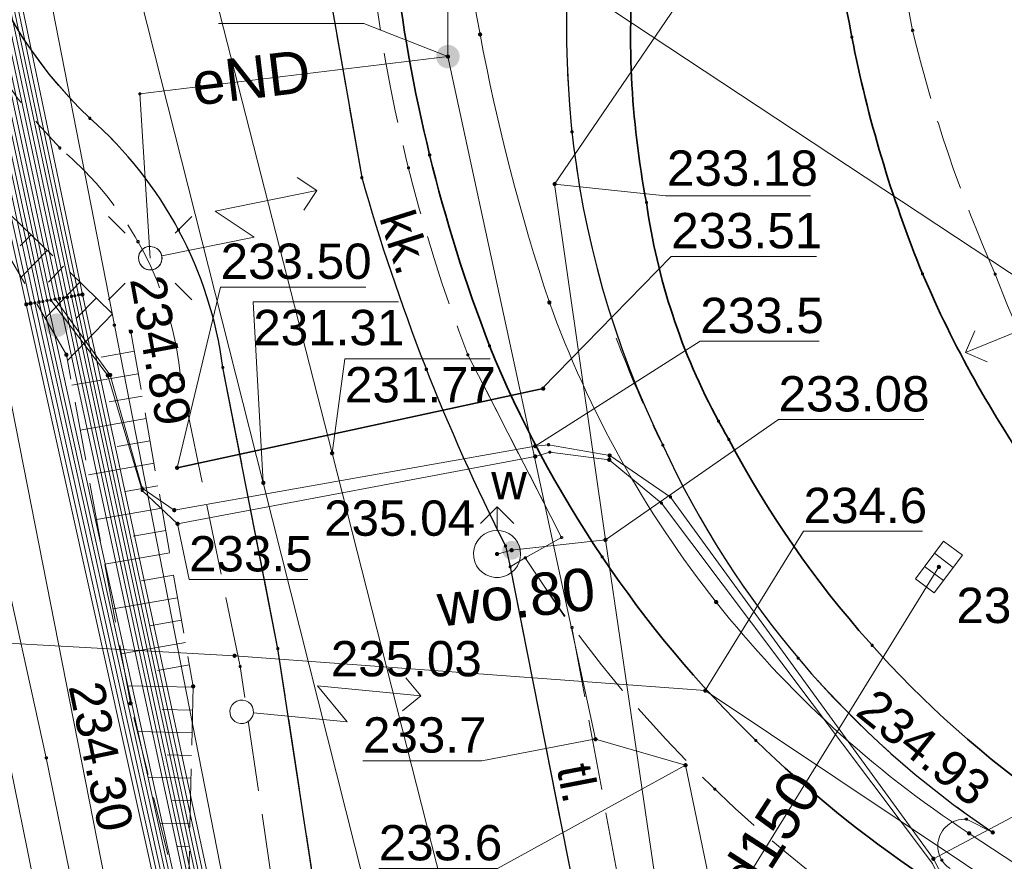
# Model space of a CAD drawing. Header units: metres. Extents: x 6603648 to 6604252, y 5739748 to 5740166.
# Tile 12 of 114: x 6603713 to 6603733, y 5739914 to 5739932. Entities that reach past the tile are written whole.
import ezdxf
from ezdxf.enums import TextEntityAlignment as Align

# ---------------------------------------------------------------- set-up
doc = ezdxf.new("R2010")
doc.units = ezdxf.units.M
doc.linetypes.add('PRZER2_5-1', pattern=[1.75, 1.25, -0.5])
doc.linetypes.add('PRZER3-1', pattern=[2, 1.5, -0.5])
doc.layers.get('0').update_dxf_attribs({"linetype": 'CONTINUOUS'})
for name, color, linetype, lineweight, true_color in [('GSLKOU', 7, 'CONTINUOUS', 18, 0x0a0909), ('GSLKRW', 7, 'CONTINUOUS', 25, 0x0a0909), ('GSLTTR', 7, 'CONTINUOUS', 35, 0x0a0909), ('GSPPRB', 7, 'CONTINUOUS', 18, 0x0a0909), ('GSPWPS', 7, 'CONTINUOUS', 13, 0x0a0909), ('GSPWPS_O', 7, 'CONTINUOUS', 13, 0x0a0909), ('GSSKOA', 7, 'CONTINUOUS', 18, 0x0a0909), ('GSSKPL', 7, 'CONTINUOUS', 18, 0x0a0909), ('GSSKPL_O', 7, 'CONTINUOUS', 18, 0x0a0909), ('GSSZSN', 7, 'CONTINUOUS', 18, 0x0a0909), ('GULENN', 1, 'CONTINUOUS', 18, 0xff0000), ('GULENN_O', 1, 'CONTINUOUS', 18, 0xff0000), ('GULEOR', 1, 'CONTINUOUS', 35, 0xff0000), ('GULESN', 1, 'CONTINUOUS', 18, 0xff0000), ('GULKDP', 7, 'CONTINUOUS', 18, 0x803300), ('GULKDP_O', 7, 'CONTINUOUS', 18, 0x803300), ('GULKSP', 7, 'CONTINUOUS', 18, 0x803300), ('GULTPR', 7, 'CONTINUOUS', 18, 0xff9100), ('GULWOP', 5, 'CONTINUOUS', 18, 0x0000ff), ('GULWOP_O', 5, 'CONTINUOUS', 18, 0x0000ff), ('GUPISL', 7, 'CONTINUOUS', 18, 0x0a0909), ('GUPKKS', 7, 'CONTINUOUS', 18, 0x0a0909), ('GUPWDT', 7, 'CONTINUOUS', 18, 0x0a0909)]:
    doc.layers.add(name, color=color, linetype=linetype, lineweight=lineweight, true_color=true_color)
for name, color, linetype, true_color in [('GUPESH', 1, 'CONTINUOUS', 0xff0000), ('GUPESH_O', 1, 'CONTINUOUS', 0xff0000), ('GUPEUI', 7, 'CONTINUOUS', 0x0a0909), ('GUPKSH', 7, 'CONTINUOUS', 0x803300), ('GUPKSH_O', 7, 'CONTINUOUS', 0x803300), ('GUPTSH', 7, 'CONTINUOUS', 0xff9100), ('GUPTSH_O', 7, 'CONTINUOUS', 0xff9100), ('GUPWSH', 5, 'CONTINUOUS', 0x0000ff), ('GUPWSH_O', 5, 'CONTINUOUS', 0x0000ff), ('GUPWZA', 7, 'CONTINUOUS', 0x0a0909), ('GUPWZA_O', 7, 'CONTINUOUS', 0x0a0909)]:
    doc.layers.add(name, color=color, linetype=linetype, true_color=true_color)
doc.styles.add('Arial', font='arial.ttf')

# ---------------------------------------------------------------- blocks, each defined once
blk = doc.blocks.new('GSPPRB0')
at = {"color": 0, "lineweight": 18}
blk.add_lwpolyline([(-0.007955, 0.0225), (0.007955, 0.0225), (0.0225, 0.007955), (0.0225, -0.007955), (0.007955, -0.0225), (-0.007955, -0.0225), (-0.0225, -0.007955), (-0.0225, 0.007955)], close=True, dxfattribs=at)
blk = doc.blocks.new('GUPESH1')
blk.add_hatch(color=0).paths.add_polyline_path([(0, 0.045), (-0.011647, 0.043467), (-0.0225, 0.038971), (-0.03182, 0.03182), (-0.038971, 0.0225), (-0.043467, 0.011647), (-0.045, 0), (-0.043467, -0.011647), (-0.038971, -0.0225), (-0.03182, -0.03182), (-0.0225, -0.038971), (-0.011647, -0.043467), (0, -0.045), (0.011647, -0.043467), (0.0225, -0.038971), (0.03182, -0.03182), (0.038971, -0.0225), (0.043467, -0.011647), (0.045, 0), (0.043467, 0.011647), (0.038971, 0.0225), (0.03182, 0.03182), (0.0225, 0.038971), (0.011647, 0.043467)])
blk = doc.blocks.new('GUPEUI1')
blk.add_hatch(color=0).paths.add_polyline_path([(0, 0.25), (-0.064705, 0.241481), (-0.125, 0.216506), (-0.176777, 0.176777), (-0.216506, 0.125), (-0.241481, 0.064705), (-0.25, 0), (-0.241481, -0.064705), (-0.216506, -0.125), (-0.176777, -0.176777), (-0.125, -0.216506), (-0.064705, -0.241481), (0, -0.25), (0.064705, -0.241481), (0.125, -0.216506), (0.176777, -0.176777), (0.216506, -0.125), (0.241481, -0.064705), (0.25, 0), (0.241481, 0.064705), (0.216506, 0.125), (0.176777, 0.176777), (0.125, 0.216506), (0.064705, 0.241481)])
blk = doc.blocks.new('GUPKKS1')
at = {"color": 0}
blk.add_lwpolyline([(0.5, -0.25), (-0.5, -0.25), (-0.5, 0.25), (0.5, 0.25)], close=True, dxfattribs=at)
for points in [[(-0.175, -0.25), (-0.175, 0.25)], [(0.175, -0.25), (0.175, 0.25)]]:
    blk.add_lwpolyline(points, dxfattribs=at)
blk = doc.blocks.new('GUPWSH1')
blk.add_hatch(color=0).paths.add_polyline_path([(0, 0.045), (-0.011647, 0.043467), (-0.0225, 0.038971), (-0.03182, 0.03182), (-0.038971, 0.0225), (-0.043467, 0.011647), (-0.045, 0), (-0.043467, -0.011647), (-0.038971, -0.0225), (-0.03182, -0.03182), (-0.0225, -0.038971), (-0.011647, -0.043467), (0, -0.045), (0.011647, -0.043467), (0.0225, -0.038971), (0.03182, -0.03182), (0.038971, -0.0225), (0.043467, -0.011647), (0.045, 0), (0.043467, 0.011647), (0.038971, 0.0225), (0.03182, 0.03182), (0.0225, 0.038971), (0.011647, 0.043467)])
blk = doc.blocks.new('GUPTSH1')
blk.add_hatch(color=0).paths.add_polyline_path([(0, 0.045), (-0.011647, 0.043467), (-0.0225, 0.038971), (-0.03182, 0.03182), (-0.038971, 0.0225), (-0.043467, 0.011647), (-0.045, 0), (-0.043467, -0.011647), (-0.038971, -0.0225), (-0.03182, -0.03182), (-0.0225, -0.038971), (-0.011647, -0.043467), (0, -0.045), (0.011647, -0.043467), (0.0225, -0.038971), (0.03182, -0.03182), (0.038971, -0.0225), (0.043467, -0.011647), (0.045, 0), (0.043467, 0.011647), (0.038971, 0.0225), (0.03182, 0.03182), (0.0225, 0.038971), (0.011647, 0.043467)])
blk = doc.blocks.new('GUPKSH1')
blk.add_hatch(color=0).paths.add_polyline_path([(0, 0.045), (-0.011647, 0.043467), (-0.0225, 0.038971), (-0.03182, 0.03182), (-0.038971, 0.0225), (-0.043467, 0.011647), (-0.045, 0), (-0.043467, -0.011647), (-0.038971, -0.0225), (-0.03182, -0.03182), (-0.0225, -0.038971), (-0.011647, -0.043467), (0, -0.045), (0.011647, -0.043467), (0.0225, -0.038971), (0.03182, -0.03182), (0.038971, -0.0225), (0.043467, -0.011647), (0.045, 0), (0.043467, 0.011647), (0.038971, 0.0225), (0.03182, 0.03182), (0.0225, 0.038971), (0.011647, 0.043467)])
blk = doc.blocks.new('GUPWZA1')
blk.add_hatch(color=0).paths.add_polyline_path([(0, 0.2), (-0.051764, 0.193185), (-0.1, 0.173205), (-0.141421, 0.141421), (-0.173205, 0.1), (-0.193185, 0.051764), (-0.2, 0), (-0.193185, -0.051764), (-0.173205, -0.1), (-0.141421, -0.141421), (-0.1, -0.173205), (-0.051764, -0.193185), (0, -0.2), (0.051764, -0.193185), (0.1, -0.173205), (0.141421, -0.141421), (0.173205, -0.1), (0.193185, -0.051764), (0.2, 0), (0.193185, 0.051764), (0.173205, 0.1), (0.141421, 0.141421), (0.1, 0.173205), (0.051764, 0.193185)])
blk = doc.blocks.new('GUPWDT1')
at = {"color": 0}
blk.add_lwpolyline([(0.5, 0), (0.492404, -0.086824), (0.469846, -0.17101), (0.433013, -0.25), (0.383022, -0.321394), (0.321394, -0.383022), (0.25, -0.433013), (0.17101, -0.469846), (0.086824, -0.492404), (0, -0.5), (-0.086824, -0.492404), (-0.17101, -0.469846), (-0.25, -0.433013), (-0.32743, -0.377875), (-0.393027, -0.309079), (-0.444418, -0.229113), (-0.479746, -0.140866), (-0.497736, -0.047528), (-0.497736, 0.047528), (-0.479746, 0.140866), (-0.444418, 0.229113), (-0.393027, 0.309079), (-0.32743, 0.377875), (-0.25, 0.433013), (-0.163534, 0.4725), (-0.071157, 0.494911), (0.023791, 0.499434), (0.117879, 0.485906), (0.207708, 0.454816), (0.290028, 0.407288), (0.361867, 0.34504), (0.420627, 0.27032), (0.464184, 0.185831), (0.490964, 0.094626)], close=True, dxfattribs=at)
for points in [[(0.646447, 0.353553), (1, 0), (0.646447, -0.353553)], [(0.5, 0), (1, 0)]]:
    blk.add_lwpolyline(points, dxfattribs=at)
blk = doc.blocks.new('GUPISL1_5')
at = {"color": 0}
for points in [[(3.396745, 1.05234), (3.75, 0.7), (3.396745, 0.34766)], [(0.25, 0), (2.25, 0), (1.55, 0.7), (3.75, 0.7)]]:
    blk.add_lwpolyline(points, dxfattribs=at)
blk.add_lwpolyline([(0.25, 0), (0.241481, -0.064705), (0.216506, -0.125), (0.176777, -0.176777), (0.125, -0.216506), (0.064705, -0.241481), (0, -0.25), (-0.064705, -0.241481), (-0.125, -0.216506), (-0.176777, -0.176777), (-0.216506, -0.125), (-0.241481, -0.064705), (-0.25, 0), (-0.241481, 0.064705), (-0.216506, 0.125), (-0.176777, 0.176777), (-0.125, 0.216506), (-0.064705, 0.241481), (0, 0.25), (0.064705, 0.241481), (0.125, 0.216506), (0.176777, 0.176777), (0.216506, 0.125), (0.241481, 0.064705)], close=True, dxfattribs=at)
blk = doc.blocks.new('GSPWPS1')
blk.add_hatch(color=0).paths.add_polyline_path([(0, 0.045), (-0.011647, 0.043467), (-0.0225, 0.038971), (-0.03182, 0.03182), (-0.038971, 0.0225), (-0.043467, 0.011647), (-0.045, 0), (-0.043467, -0.011647), (-0.038971, -0.0225), (-0.03182, -0.03182), (-0.0225, -0.038971), (-0.011647, -0.043467), (0, -0.045), (0.011647, -0.043467), (0.0225, -0.038971), (0.03182, -0.03182), (0.038971, -0.0225), (0.043467, -0.011647), (0.045, 0), (0.043467, 0.011647), (0.038971, 0.0225), (0.03182, 0.03182), (0.0225, 0.038971), (0.011647, 0.043467)])
blk = doc.blocks.new('GUPISL1_10')
at = {"color": 0}
for points in [[(-0.883883, 0.883883), (-0.53033, 0.53033)], [(0.883883, 0.883883), (0.53033, 0.53033)], [(-0.883883, -0.883883), (-0.53033, -0.53033)], [(0.883883, -0.883883), (0.53033, -0.53033)]]:
    blk.add_lwpolyline(points, dxfattribs=at)
blk.add_lwpolyline([(0.25, 0), (0.234922, -0.085505), (0.19151, -0.160697), (0.125, -0.216507), (0.064705, -0.241482), (0, -0.25), (-0.064705, -0.241482), (-0.125, -0.216507), (-0.183262, -0.170042), (-0.225242, -0.10847), (-0.247207, -0.03726), (-0.247207, 0.03726), (-0.225242, 0.10847), (-0.183262, 0.170042), (-0.125, 0.216507), (-0.05563, 0.243732), (0.018682, 0.2493), (0.091335, 0.232718), (0.155872, 0.195458), (0.20656, 0.14083), (0.238893, 0.07369)], close=True, dxfattribs=at)

msp = doc.modelspace()

# ---------------------------------------------------------------- linework, layer by layer
at = {"layer": 'GSLKOU', "color": 18, "linetype": 'PRZER3-1', "lineweight": 18, "true_color": 0x0a0909}
for points in [[(6603731.05, 5739936.969, 0.056904), (6603731.479, 5739932.056)], [(6603731.479, 5739932.056, 0.045673), (6603733.233, 5739926.881)], [(6603733.233, 5739926.881, 0.160439), (6603740.12, 5739918.137)], [(6603725.188, 5739925.519, 0.018278), (6603726.112, 5739923.367)]]:
    msp.add_lwpolyline(points, format="xyb", dxfattribs=at)
at = {"layer": 'GSLKRW', "color": 18, "linetype": 'Continuous', "lineweight": 25, "true_color": 0x0a0909}
for points in [[(6603719.623, 5739907.764), (6603719.37, 5739910.02), (6603718.01, 5739918.93), (6603716.84, 5739924.9, 0.18154), (6603714.02, 5739930.19, -0.269275), (6603711.34, 5739939.4, 0.039751), (6603711.22, 5739941.45), (6603709.62, 5739949.73), (6603696.41, 5740012.1), (6603705.1, 5740118.58), (6603708.8, 5740118.29), (6603704.84, 5740070.9), (6603702.4, 5740041.46), (6603700.14, 5740012.41), (6603713.04, 5739950.38, 0.051914), (6603714.01, 5739946.48, 0.188776), (6603715.42, 5739945.03, 0.298634), (6603717.12, 5739945.95), (6603717.71, 5739946.86), (6603718.42, 5739947.99), (6603718.75, 5739939.7)], [(6603718.75, 5739939.7, 0.173766), (6603718.23, 5739937.86), (6603719.79, 5739928.93, 0.048284), (6603722.84, 5739921.11), (6603722.94, 5739920.67), (6603724.77, 5739911.4), (6603725.34, 5739910.66), (6603730.11, 5739887.52, 0.604875), (6603737.09, 5739882.41), (6603758.47, 5739886.39), (6603760.73, 5739886.84, 0.095034), (6603764.73, 5739888.29, 0.063081), (6603768.68, 5739890.98), (6603766.78, 5739892.25), (6603757.68, 5739898.54)], [(6603724.78, 5739937.08, 0.17998), (6603726.18, 5739923.25, 0.138135), (6603733.18, 5739915.03)]]:
    msp.add_lwpolyline(points, format="xyb", dxfattribs=at)
at = {"layer": 'GSLTTR', "color": 18, "linetype": 'Continuous', "lineweight": 35, "true_color": 0x0a0909}
for points in [[(6603718.42, 5740042.85), (6603711, 5740031.78, 0.197873), (6603707.46, 5740012.99, -0.000264), (6603710.44, 5739997.78), (6603712.7, 5739986.28), (6603715.02, 5739974.46), (6603717.56, 5739961.64), (6603718.76, 5739955.43, -0.02115), (6603719.33, 5739951.98, -0.01537), (6603719.71, 5739948.05), (6603720.01, 5739939.11), (6603720.48, 5739933.6, 0.063458), (6603722.5, 5739925.36, 0.103455), (6603728.15, 5739916.98, 0.087138), (6603735.69, 5739911.88, -0.009366), (6603746.49, 5739907.17), (6603750.35, 5739904.88), (6603754.05, 5739902.42, 0.04307), (6603764.13, 5739897.21, -0.0617), (6603779.54, 5739890.04)], [(6603746.04, 5739969.46), (6603743.22, 5739965.22), (6603740.42, 5739961.02), (6603737.52, 5739956.72), (6603735.13, 5739953.16, 0.000291), (6603734.54, 5739952.28, -0.00424), (6603731.13, 5739947.15, 0.014683), (6603730.02, 5739945.52, 0.014292), (6603728.92, 5739943.67, 0.055652), (6603726.71, 5739938.96, 0.065009), (6603725.58, 5739933.75, 0.071213), (6603725.83, 5739928.4, 0.089635), (6603727.36, 5739923.76, 0.00365), (6603727.58, 5739923.37, 0.119715), (6603734.46, 5739915.6), (6603738.63, 5739912.73), (6603742.91, 5739909.87), (6603747.27, 5739906.96)], [(6603749.51, 5739910.14), (6603745.17, 5739913.05, -0.023956), (6603740.73, 5739916.06, -0.040366), (6603737.37, 5739918.79, -0.051592), (6603734.12, 5739922.53, -0.053249), (6603731.69, 5739926.89, -0.048736), (6603730.19, 5739931.91, -0.048816), (6603729.69, 5739937.09, -0.052283), (6603730.21, 5739942.3, -0.029451), (6603730.96, 5739945.1, -0.067799), (6603734.54, 5739952.28)]]:
    msp.add_lwpolyline(points, format="xyb", dxfattribs=at)
at = {"layer": 'GSSKOA', "color": 18, "linetype": 'PRZER3-1', "lineweight": 18, "true_color": 0x0a0909}
for points in [[(6603709.62, 5739949.73), (6603713.04, 5739950.38, 0.051914), (6603714.01, 5739946.48, 0.188776), (6603715.42, 5739945.03, 0.298634), (6603717.12, 5739945.95), (6603717.71, 5739946.86), (6603718.42, 5739947.99), (6603718.75, 5739939.7, 0.173766), (6603718.23, 5739937.86), (6603719.79, 5739928.93, 0.048284), (6603722.84, 5739921.11), (6603722.94, 5739920.67), (6603724.77, 5739911.4), (6603725.34, 5739910.66)], [(6603719.37, 5739910.02), (6603718.01, 5739918.93), (6603716.84, 5739924.9, 0.18154), (6603714.02, 5739930.19, -0.269275), (6603711.34, 5739939.4, 0.039751), (6603711.22, 5739941.45), (6603709.62, 5739949.73)]]:
    msp.add_lwpolyline(points, format="xyb", dxfattribs=at)
at = {"layer": 'GSSKPL', "color": 18, "linetype": 'PRZER3-1', "lineweight": 18, "true_color": 0x0a0909}
for points in [[(6603709.62, 5739949.73), (6603711.22, 5739941.45, -0.039751), (6603711.34, 5739939.4, 0.269275), (6603714.02, 5739930.19, -0.18154), (6603716.84, 5739924.9), (6603718.01, 5739918.93), (6603719.37, 5739910.02), (6603718.48, 5739909.98), (6603717.21, 5739918.55), (6603715.95, 5739924.65, 0.199135), (6603713.38, 5739929.56, -0.239822), (6603710.38, 5739939.49, 0.059545), (6603710.25, 5739941.34), (6603708.78, 5739949.49)], [(6603718.75, 5739939.7), (6603718.77, 5739939.03), (6603719.51, 5739939.08), (6603719.98, 5739933.55, 0.064022), (6603722.04, 5739925.17), (6603724.03, 5739921.29), (6603723.26, 5739920.86), (6603722.94, 5739920.67), (6603722.84, 5739921.11, -0.048284), (6603719.79, 5739928.93), (6603718.23, 5739937.86, -0.173766)], [(6603732.62, 5739915.31, 0.9519), (6603732.49, 5739914.18), (6603731.97, 5739913.33), (6603735.49, 5739911.42), (6603740.11, 5739909.47), (6603746.28, 5739906.71), (6603745.9, 5739905.98), (6603742.67, 5739907.54), (6603739.83, 5739908.69, -0.050084), (6603731, 5739912.96, -0.104226), (6603723.26, 5739920.86), (6603724.03, 5739921.29), (6603722.04, 5739925.17, -0.064022), (6603719.98, 5739933.55), (6603719.51, 5739939.08), (6603721.29, 5739939.16), (6603724.78, 5739937.08, 0.17998), (6603726.18, 5739923.25, 0.138135), (6603733.18, 5739915.03)]]:
    msp.add_lwpolyline(points, format="xyb", close=True, dxfattribs=at)
msp.add_lwpolyline([(6603724.25, 5739919.38), (6603725.8, 5739910.93), (6603725.34, 5739910.66), (6603724.77, 5739911.4), (6603722.94, 5739920.67), (6603723.26, 5739920.86)], close=True, dxfattribs=at)
at = {"layer": 'GSSZSN', "color": 18, "linetype": 'PRZER2_5-1', "lineweight": 18, "true_color": 0x0a0909}
msp.add_lwpolyline([(6603711.08, 5739929.36), (6603714.89, 5739925.66), (6603716.21, 5739918.13), (6603716.09, 5739912.86), (6603714.88, 5739917.77), (6603713.52, 5739925.17)], close=True, dxfattribs=at)
at = {"layer": 'GSSZSN', "color": 18, "linetype": 'Continuous', "lineweight": 18, "true_color": 0x0a0909}
for points in [[(6603712.77, 5739927.719), (6603712.54, 5739927.483)], [(6603713.116, 5739927.383), (6603712.563, 5739926.814)], [(6603713.462, 5739927.047), (6603713.139, 5739926.713)], [(6603713.808, 5739926.71), (6603713.067, 5739925.947)], [(6603714.155, 5739926.374), (6603713.737, 5739925.944)], [(6603714.501, 5739926.038), (6603713.542, 5739925.05)], [(6603714.963, 5739925.243), (6603714.258, 5739925.119)], [(6603715.046, 5739924.767), (6603713.639, 5739924.521)], [(6603715.13, 5739924.292), (6603714.428, 5739924.169)], [(6603715.213, 5739923.816), (6603713.814, 5739923.571)], [(6603715.297, 5739923.341), (6603714.599, 5739923.219)], [(6603715.38, 5739922.865), (6603713.988, 5739922.622)], [(6603715.463, 5739922.39), (6603714.769, 5739922.268)], [(6603715.547, 5739921.914), (6603714.163, 5739921.672)], [(6603715.63, 5739921.439), (6603714.94, 5739921.318)], [(6603715.713, 5739920.963), (6603714.337, 5739920.722)], [(6603715.797, 5739920.488), (6603715.111, 5739920.368)], [(6603715.88, 5739920.013), (6603714.512, 5739919.773)], [(6603715.963, 5739919.537), (6603715.281, 5739919.417)], [(6603716.047, 5739919.062), (6603714.686, 5739918.823)], [(6603716.13, 5739918.586), (6603715.452, 5739918.467)], [(6603716.21, 5739918.11), (6603714.812, 5739918.142)], [(6603716.199, 5739917.628), (6603715.553, 5739917.642)], [(6603716.188, 5739917.145), (6603715.028, 5739917.171)], [(6603716.177, 5739916.662), (6603715.662, 5739916.674)], [(6603716.166, 5739916.18), (6603715.267, 5739916.2)], [(6603716.155, 5739915.697), (6603715.771, 5739915.706)], [(6603716.144, 5739915.215), (6603715.506, 5739915.229)], [(6603716.133, 5739914.732), (6603715.879, 5739914.738)]]:
    msp.add_lwpolyline(points, dxfattribs=at)
at = {"layer": 'GULENN', "color": 1, "linetype": 'Continuous', "lineweight": 18, "true_color": 0xff0000}
for points in [[(6603716.73, 5739984.701), (6603712.125, 5739978.887), (6603709.96, 5739976.67), (6603702.79, 5739966.72), (6603707.653, 5739943.041), (6603710.56, 5739928.09), (6603713.094, 5739916.615), (6603717.941, 5739892.908), (6603721.784, 5739879.813)], [(6603740.519, 5739981.114), (6603746.132, 5739977.459), (6603746.548, 5739977.177), (6603744.816, 5739974.559), (6603745.715, 5739973.757), (6603744.816, 5739974.559), (6603728.607, 5739950.041), (6603729.41, 5739949.413), (6603728.607, 5739950.041), (6603722.462, 5739940.747), (6603721.605, 5739936.139), (6603721.618, 5739931.499)], [(6603703.817, 5739967.481), (6603712.032, 5739925.727), (6603719.751, 5739886.496), (6603728.881, 5739869.101), (6603730.49, 5739869.418), (6603731.118, 5739869.541), (6603721.888, 5739888.22), (6603714.538, 5739925.8), (6603706.498, 5739966.908)], [(6603715.3, 5739927.22), (6603715.077, 5739930.707), (6603721.618, 5739931.499)], [(6603721.618, 5739931.499), (6603724.749, 5739917.009), (6603726.66, 5739916.457), (6603732.497, 5739888.299), (6603732.564, 5739887.924)]]:
    msp.add_lwpolyline(points, dxfattribs=at)
at = {"layer": 'GULEOR', "color": 1, "linetype": 'Continuous', "lineweight": 35, "true_color": 0xff0000}
msp.add_lwpolyline([(6603715.87, 5739922.77), (6603723.64, 5739924.45)], dxfattribs=at)
at = {"layer": 'GULESN', "color": 1, "linetype": 'Continuous', "lineweight": 18, "true_color": 0xff0000}
for points in [[(6603710.58, 5739973.58), (6603710.3, 5739971.46), (6603706.64, 5739966.02), (6603705.69, 5739965.63), (6603705.26, 5739964.89), (6603708.22, 5739950.05), (6603713.28, 5739926.35), (6603714.45, 5739924.74), (6603715.13, 5739922.34), (6603715.81, 5739921.87), (6603723.47, 5739923.23), (6603723.75, 5739923.26), (6603725.05, 5739923.03), (6603726.34, 5739922.15), (6603731.92, 5739914.47), (6603733.49, 5739911.43), (6603735.72, 5739909.64), (6603741.03, 5739907.04), (6603742.59, 5739905.88), (6603764.53, 5739891.4)], [(6603710.12, 5739973.35), (6603709.92, 5739971.65), (6603706.29, 5739966.25), (6603705.34, 5739965.77), (6603704.86, 5739964.9), (6603707.86, 5739949.97), (6603712.94, 5739926.29), (6603720.45, 5739892.3), (6603720.59, 5739889.68), (6603721.49, 5739885.45), (6603727.86, 5739871.26), (6603728.36, 5739867.56), (6603728.97, 5739861.95), (6603728.93, 5739852.86), (6603728.8, 5739849.1), (6603729.09, 5739848), (6603729.46, 5739847.26), (6603731.22, 5739846.7), (6603735.47, 5739845.61), (6603741.35, 5739844.73), (6603759.87, 5739842.36)], [(6603710.26, 5739973.42), (6603710.05, 5739971.58), (6603706.41, 5739966.17), (6603705.46, 5739965.72), (6603704.96, 5739964.9), (6603707.95, 5739949.99), (6603713.02, 5739926.3), (6603720.53, 5739892.31), (6603720.72, 5739889.67), (6603721.64, 5739885.48), (6603728, 5739871.32), (6603728.51, 5739867.57), (6603729.06, 5739861.94), (6603729.01, 5739852.84), (6603728.92, 5739849.09), (6603729.23, 5739848.03), (6603729.56, 5739847.36), (6603731.26, 5739846.81), (6603735.49, 5739845.71), (6603741.36, 5739844.83), (6603759.88, 5739842.44)], [(6603710.4, 5739973.49), (6603710.17, 5739971.52), (6603706.52, 5739966.09), (6603705.57, 5739965.67), (6603705.16, 5739964.89), (6603708.13, 5739950.03), (6603713.19, 5739926.33), (6603714.4, 5739924.73), (6603715.13, 5739922.29), (6603715.88, 5739921.58), (6603723.47, 5739923.01), (6603723.78, 5739923.1), (6603725.04, 5739922.94), (6603726.15, 5739922.02), (6603731.9, 5739914.37), (6603733.36, 5739911.36), (6603735.72, 5739909.48), (6603740.98, 5739906.9), (6603742.51, 5739905.75), (6603764.42, 5739891.1)], [(6603709.97, 5739973.28), (6603709.8, 5739971.71), (6603706.18, 5739966.33), (6603705.23, 5739965.82), (6603704.76, 5739964.9), (6603707.76, 5739949.95), (6603712.85, 5739926.27), (6603720.37, 5739892.29), (6603720.46, 5739889.68), (6603721.33, 5739885.41), (6603727.71, 5739871.19), (6603728.21, 5739867.54), (6603728.89, 5739861.95), (6603728.85, 5739852.87), (6603728.68, 5739849.11), (6603728.94, 5739847.97), (6603729.36, 5739847.15), (6603731.19, 5739846.6), (6603735.45, 5739845.51), (6603741.34, 5739844.63), (6603759.87, 5739842.28)], [(6603709.4, 5739972.99), (6603709.29, 5739971.96), (6603705.71, 5739966.64), (6603704.77, 5739966.01), (6603704.36, 5739964.92), (6603707.41, 5739949.88), (6603712.67, 5739926.24), (6603720.21, 5739892.26), (6603720.2, 5739889.69), (6603721.02, 5739885.33), (6603727.42, 5739871.06), (6603727.91, 5739867.5), (6603728.72, 5739861.95), (6603728.69, 5739852.9), (6603728.44, 5739849.13), (6603728.64, 5739847.92), (6603729.15, 5739846.93), (6603731.13, 5739846.4), (6603735.42, 5739845.32), (6603741.31, 5739844.43), (6603759.85, 5739842.12)], [(6603709.54, 5739973.06), (6603709.42, 5739971.89), (6603705.83, 5739966.56), (6603704.88, 5739965.96), (6603704.46, 5739964.92), (6603707.5, 5739949.9), (6603712.76, 5739926.26), (6603720.29, 5739892.27), (6603720.33, 5739889.69), (6603721.18, 5739885.37), (6603727.57, 5739871.13), (6603728.06, 5739867.52), (6603728.8, 5739861.95), (6603728.77, 5739852.88), (6603728.56, 5739849.12), (6603728.79, 5739847.95), (6603729.25, 5739847.04), (6603731.16, 5739846.49), (6603735.43, 5739845.41), (6603741.33, 5739844.53), (6603759.86, 5739842.2)], [(6603705.06, 5739964.89), (6603708.05, 5739950.01), (6603713.11, 5739926.32), (6603720.6, 5739892.32), (6603720.85, 5739889.67), (6603721.8, 5739885.52), (6603728.15, 5739871.39), (6603728.66, 5739867.59), (6603729.14, 5739861.94), (6603729.09, 5739852.83), (6603729.04, 5739849.08), (6603729.38, 5739848.06), (6603729.67, 5739847.47), (6603731.29, 5739846.91), (6603735.51, 5739845.81), (6603741.38, 5739844.93), (6603759.89, 5739842.52)], [(6603705.36, 5739964.88), (6603708.32, 5739950.07), (6603713.37, 5739926.36), (6603720.68, 5739892.34), (6603720.98, 5739889.66), (6603721.95, 5739885.56), (6603728.3, 5739871.45), (6603728.81, 5739867.61), (6603729.23, 5739861.94), (6603729.17, 5739852.82), (6603729.16, 5739849.07), (6603729.53, 5739848.08), (6603729.77, 5739847.58), (6603731.32, 5739847.01), (6603735.53, 5739845.91), (6603741.39, 5739845.02), (6603759.9, 5739842.6)], [(6603705.45, 5739964.88), (6603708.41, 5739950.09), (6603713.46, 5739926.38), (6603720.76, 5739892.35), (6603721.11, 5739889.66), (6603722.11, 5739885.6), (6603728.44, 5739871.52), (6603728.95, 5739867.63), (6603729.31, 5739861.94), (6603729.18, 5739852.82), (6603729.28, 5739849.06), (6603729.68, 5739848.11), (6603729.88, 5739847.69), (6603731.35, 5739847.1), (6603735.55, 5739846.01), (6603741.4, 5739845.12), (6603759.9, 5739842.68)], [(6603705.55, 5739964.87), (6603708.5, 5739950.11), (6603713.54, 5739926.39), (6603720.84, 5739892.36), (6603721.24, 5739889.65), (6603722.27, 5739885.64), (6603728.6, 5739871.59), (6603729.1, 5739867.65), (6603729.39, 5739861.94), (6603729.26, 5739852.8), (6603729.4, 5739849.05), (6603729.82, 5739848.14), (6603729.98, 5739847.8), (6603731.38, 5739847.2), (6603735.57, 5739846.12), (6603741.41, 5739845.22), (6603759.91, 5739842.76)], [(6603705.64, 5739964.87), (6603708.58, 5739950.13), (6603713.63, 5739926.41), (6603720.92, 5739892.37), (6603721.37, 5739889.65), (6603722.44, 5739885.68), (6603728.75, 5739871.66), (6603729.25, 5739867.67), (6603729.48, 5739861.93), (6603729.34, 5739852.79), (6603729.51, 5739849.04), (6603729.97, 5739848.17), (6603730.09, 5739847.91), (6603731.41, 5739847.29), (6603735.59, 5739846.23), (6603741.43, 5739845.32), (6603759.92, 5739842.84)], [(6603705.74, 5739964.87), (6603708.67, 5739950.14), (6603713.7, 5739926.42), (6603721, 5739892.39), (6603721.5, 5739889.64), (6603722.6, 5739885.72), (6603728.91, 5739871.73), (6603729.4, 5739867.68), (6603729.56, 5739861.93), (6603729.42, 5739852.78), (6603729.62, 5739849.03), (6603730.12, 5739848.2), (6603730.2, 5739848.03), (6603731.44, 5739847.39), (6603735.61, 5739846.35), (6603741.44, 5739845.42), (6603759.93, 5739842.92)], [(6603705.83, 5739964.86), (6603708.77, 5739950.16), (6603713.78, 5739926.44), (6603721.1, 5739892.4), (6603721.63, 5739889.64), (6603722.76, 5739885.76), (6603729.05, 5739871.79), (6603729.55, 5739867.7), (6603729.65, 5739861.93), (6603729.5, 5739852.76), (6603729.73, 5739849.02), (6603730.27, 5739848.22), (6603730.31, 5739848.14), (6603731.47, 5739847.48), (6603735.63, 5739846.46), (6603741.45, 5739845.51), (6603759.93, 5739843)], [(6603705.93, 5739964.86), (6603708.89, 5739950.19), (6603713.86, 5739926.45), (6603721.2, 5739892.42), (6603721.77, 5739889.63), (6603722.92, 5739885.8), (6603729.21, 5739871.86), (6603729.67, 5739867.72), (6603729.74, 5739861.93), (6603729.58, 5739852.75), (6603729.85, 5739849.01), (6603730.42, 5739848.25), (6603731.51, 5739847.58), (6603735.65, 5739846.55), (6603741.46, 5739845.6), (6603759.94, 5739843.08), (6603778.41, 5739842.44), (6603792.65, 5739841.57), (6603796.97, 5739841.31), (6603799.03, 5739841.2), (6603828.3, 5739838.36), (6603832.88, 5739837.85), (6603859.08, 5739836.24), (6603882.48, 5739834.59)]]:
    msp.add_lwpolyline(points, dxfattribs=at)
at = {"layer": 'GULKDP', "color": 36, "linetype": 'Continuous', "lineweight": 18, "true_color": 0x803300}
for points in [[(6603777.757, 5739819.752), (6603779.27, 5739834.54), (6603781.34, 5739854.48), (6603739.85, 5739865.22), (6603725.67, 5739897.5), (6603719.16, 5739923.08), (6603711.57, 5739952.81), (6603705.46, 5739984.06), (6603699.45, 5740014.69), (6603703.39, 5740065.66), (6603707.55, 5740115.42), (6603711.278, 5740161.991)], [(6603764.477, 5739907.103), (6603762.949, 5739907.983), (6603754.079, 5739913.346), (6603717.161, 5739937.74), (6603730.219, 5739957.456), (6603752.8, 5739993.086), (6603781.546, 5740035.03), (6603814.503, 5740080.605)], [(6603724.394, 5739908.27), (6603732.037, 5739920.666)]]:
    msp.add_lwpolyline(points, dxfattribs=at)
msp.add_lwpolyline([(6603750.86, 5739901.24), (6603734.63, 5739910.94), (6603734.2, 5739911.2), (6603734.39, 5739911.66), (6603734.91, 5739912.96), (6603735.1, 5739913.42), (6603734.68, 5739913.69), (6603732.68, 5739915.01, -0.162517), (6603723.77, 5739926.28, -0.066964), (6603721.6, 5739937.82), (6603721.04, 5739948.88), (6603720.6, 5739953.07), (6603718.81, 5739961.35), (6603718.7, 5739961.84), (6603718.62, 5739962.33, -0.074444), (6603717.9, 5739971.45), (6603717.9, 5739971.95), (6603717.67, 5739972.39, -0.125611)], format="xyb", dxfattribs=at)
at = {"layer": 'GULKSP', "color": 36, "linetype": 'Continuous', "lineweight": 18, "true_color": 0x803300}
msp.add_lwpolyline([(6603787.705, 5739819.089), (6603789.77, 5739850.36), (6603764.29, 5739857.04), (6603737.51, 5739864.02), (6603724.57, 5739895.18), (6603717.7, 5739922.45), (6603709.7, 5739954.04), (6603703.98, 5739982.97), (6603697.59, 5740015.56), (6603701.63, 5740063.88), (6603705.74, 5740113.57), (6603709.426, 5740162.111)], dxfattribs=at)
at = {"layer": 'GULTPR', "color": 30, "linetype": 'Continuous', "lineweight": 18, "true_color": 0xff9100}
for points in [[(6603691.998, 5740034.25), (6603690.62, 5740008.45), (6603694.1, 5739991.87), (6603695.95, 5739988.32), (6603695.91, 5739981.85), (6603702.28, 5739951.25), (6603704.11, 5739941.11), (6603708.156, 5739919.311), (6603708.46, 5739919.26), (6603717.09, 5739918.78), (6603727.08, 5739918.04), (6603747.81, 5739904.18), (6603766.37, 5739891.69), (6603772.61, 5739898.24), (6603784.29, 5739915.24), (6603793.11, 5739927.04), (6603801.178, 5739921.438)], [(6603722.834, 5739990.106), (6603720.857, 5739991.517), (6603712.487, 5739979.925), (6603701.943, 5739966.871), (6603704.95, 5739951.962), (6603709.54, 5739930.134), (6603712.688, 5739914.678), (6603714.869, 5739903.799), (6603717.642, 5739889.038), (6603719.27, 5739879.708), (6603718.685, 5739879.092), (6603720.061, 5739872.312), (6603722.936, 5739872.483), (6603723.061, 5739871.798)]]:
    msp.add_lwpolyline(points, dxfattribs=at)
at = {"layer": 'GULWOP', "color": 5, "linetype": 'Continuous', "lineweight": 18, "true_color": 0x0000ff}
for points in [[(6603825.656, 5739849.078), (6603769.366, 5739852.901), (6603737.285, 5739855.059), (6603734.65, 5739855.19), (6603732.727, 5739868.33), (6603732.589, 5739869.247), (6603724.96, 5739921.24), (6603723.88, 5739928.79), (6603745.201, 5739960.057)], [(6603724.96, 5739921.24), (6603722.97, 5739921.02), (6603722.66, 5739920.94)]]:
    msp.add_lwpolyline(points, dxfattribs=at)
at = {"layer": 'GUPESH_O', "color": 1, "linetype": 'Continuous', "lineweight": 13, "true_color": 0xff0000, "flags": 128}
for points in [[(6603721.618, 5739931.499), (6603719.831, 5739932.203), (6603716.751, 5739932.203)], [(6603723.617, 5739924.45), (6603726.356, 5739927.258), (6603729.436, 5739927.258)], [(6603715.87, 5739922.77), (6603716.794, 5739926.607), (6603719.874, 5739926.607)], [(6603723.47, 5739923.23), (6603726.973, 5739925.457), (6603729.493, 5739925.457)], [(6603715.88, 5739921.58), (6603716.124, 5739920.398), (6603718.644, 5739920.398)], [(6603724.718, 5739917.009), (6603722.334, 5739916.552), (6603719.814, 5739916.552)], [(6603726.66, 5739916.457), (6603722.67, 5739914.264), (6603720.15, 5739914.264)], [(6603731.92, 5739914.47), (6603735.005, 5739916.104), (6603737.525, 5739916.104)]]:
    msp.add_lwpolyline(points, dxfattribs=at)
at = {"layer": 'GUPKSH_O', "color": 36, "linetype": 'Continuous', "lineweight": 13, "true_color": 0x803300, "flags": 128}
for points in [[(6603717.7, 5739922.45), (6603717.487, 5739926.295), (6603720.567, 5739926.295)], [(6603719.16, 5739923.08), (6603719.433, 5739925.082), (6603722.513, 5739925.082)]]:
    msp.add_lwpolyline(points, dxfattribs=at)
at = {"layer": 'GUPTSH_O', "color": 30, "linetype": 'Continuous', "lineweight": 13, "true_color": 0xff9100, "flags": 128}
msp.add_lwpolyline([(6603727.08, 5739918.04), (6603729.166, 5739921.423), (6603731.686, 5739921.423)], dxfattribs=at)
at = {"layer": 'GUPWSH_O', "color": 5, "linetype": 'Continuous', "lineweight": 13, "true_color": 0x0000ff, "flags": 128}
for points in [[(6603723.88, 5739928.79), (6603726.235, 5739928.541), (6603729.315, 5739928.541)], [(6603724.96, 5739921.24), (6603728.634, 5739923.794), (6603731.714, 5739923.794)]]:
    msp.add_lwpolyline(points, dxfattribs=at)

# ---------------------------------------------------------------- block references
at = {"layer": 'GSPPRB', "color": 18, "linetype": 'Continuous', "lineweight": 18, "true_color": 0x0a0909, "rotation": 90}
for p in [(6603722.3, 5739931.97), (6603730.19, 5739931.91), (6603731.479, 5739932.056), (6603715.077, 5739930.707), (6603714.02, 5739930.19), (6603724.25, 5739929.9), (6603713.38, 5739929.56), (6603721.23, 5739929.41), (6603720.78, 5739929.14), (6603719.79, 5739928.93), (6603725.83, 5739928.4), (6603715.9, 5739927.82), (6603715.04, 5739927.57), (6603731.69, 5739926.89), (6603733.233, 5739926.881), (6603712.76, 5739926.26), (6603712.85, 5739926.27), (6603712.94, 5739926.29), (6603713.02, 5739926.3), (6603713.11, 5739926.32), (6603713.19, 5739926.33), (6603713.28, 5739926.35), (6603713.37, 5739926.36), (6603713.46, 5739926.38), (6603713.54, 5739926.39), (6603713.63, 5739926.41), (6603713.7, 5739926.42), (6603713.78, 5739926.44), (6603713.86, 5739926.45), (6603723.77, 5739926.28), (6603712.67, 5739926.24), (6603714.538, 5739925.8), (6603714.89, 5739925.66), (6603722.5, 5739925.36), (6603713.52, 5739925.17), (6603722.04, 5739925.17), (6603716.84, 5739924.9), (6603721.16, 5739924.86), (6603714.4, 5739924.73), (6603714.45, 5739924.74), (6603715.95, 5739924.65), (6603723.64, 5739924.45), (6603727.36, 5739923.76), (6603727.58, 5739923.37), (6603723.47, 5739923.23), (6603723.75, 5739923.26), (6603726.18, 5739923.25), (6603723.47, 5739923.01), (6603723.78, 5739923.1), (6603725.04, 5739922.94), (6603725.05, 5739923.03), (6603715.87, 5739922.77), (6603715.13, 5739922.34), (6603715.13, 5739922.29), (6603726.34, 5739922.15), (6603715.81, 5739921.87), (6603726.15, 5739922.02), (6603715.88, 5739921.58), (6603724.03, 5739921.29), (6603724.96, 5739921.24), (6603722.84, 5739921.11), (6603722.66, 5739920.94), (6603722.97, 5739921.02), (6603723.26, 5739920.86), (6603724.89, 5739920.88), (6603722.94, 5739920.67), (6603727.31, 5739919.92), (6603724.25, 5739919.38), (6603730.62, 5739919), (6603717.09, 5739918.78), (6603718.01, 5739918.93), (6603717.21, 5739918.55), (6603729.05, 5739918.73), (6603716.21, 5739918.13), (6603714.88, 5739917.77), (6603728.15, 5739916.98), (6603713.094, 5739916.615), (6603727.28, 5739915.95), (6603732.62, 5739915.31), (6603732.68, 5739915.01), (6603733.18, 5739915.03), (6603731.92, 5739914.47), (6603732.1, 5739914.44)]:
    msp.add_blockref('GSPPRB0', p, dxfattribs=at)
at = {"layer": 'GSPWPS', "color": 18, "linetype": 'Continuous', "lineweight": 13, "true_color": 0x0a0909, "rotation": 90}
for p in [(6603714.89, 5739925.66), (6603713.52, 5739925.17), (6603716.21, 5739918.13), (6603714.88, 5739917.77), (6603733.18, 5739915.03)]:
    msp.add_blockref('GSPWPS1', p, dxfattribs=at)
at = {"layer": 'GUPESH', "color": 1, "linetype": 'Continuous', "lineweight": 5, "true_color": 0xff0000, "rotation": 90}
for p in [(6603721.618, 5739931.499), (6603713.86, 5739926.45), (6603712.67, 5739926.24), (6603712.76, 5739926.26), (6603714.4, 5739924.73), (6603714.45, 5739924.74), (6603723.64, 5739924.45), (6603723.47, 5739923.23), (6603723.47, 5739923.01), (6603725.04, 5739922.94), (6603725.05, 5739923.03), (6603715.87, 5739922.77), (6603715.81, 5739921.87), (6603715.88, 5739921.58), (6603724.749, 5739917.009), (6603726.66, 5739916.457), (6603731.92, 5739914.47)]:
    msp.add_blockref('GUPESH1', p, dxfattribs=at)
at = {"layer": 'GUPEUI', "color": 18, "linetype": 'Continuous', "lineweight": 5, "true_color": 0x0a0909, "rotation": 90}
for p in [(6603721.618, 5739931.499), (6603713.319, 5739925.798)]:
    msp.add_blockref('GUPEUI1', p, dxfattribs=at)
at = {"layer": 'GUPISL', "color": 18, "linetype": 'Continuous', "lineweight": 18, "true_color": 0x0a0909}
for name, p, rotation in [('GUPISL1_5', (6603715.3, 5739927.22), 11.52544994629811), ('GUPISL1_10', (6603715.3, 5739927.22), 90), ('GUPISL1_5', (6603735.81, 5739927.28), 202.1944258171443), ('GUPISL1_5', (6603717.24, 5739917.59), 354.5096933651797)]:
    msp.add_blockref(name, p, dxfattribs=dict(at, rotation=rotation))
at = {"layer": 'GUPKKS', "color": 18, "linetype": 'Continuous', "lineweight": 18, "true_color": 0x0a0909, "rotation": 53.19051912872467}
msp.add_blockref('GUPKKS1', (6603732.037, 5739920.666), dxfattribs=at)
at = {"layer": 'GUPKSH', "color": 36, "linetype": 'Continuous', "lineweight": 5, "true_color": 0x803300, "rotation": 90}
for p in [(6603722.3, 5739931.97), (6603723.77, 5739926.28), (6603719.16, 5739923.08), (6603717.7, 5739922.45), (6603732.037, 5739920.666), (6603727.31, 5739919.92), (6603732.68, 5739915.01)]:
    msp.add_blockref('GUPKSH1', p, dxfattribs=at)
at = {"layer": 'GUPTSH', "color": 30, "linetype": 'Continuous', "lineweight": 5, "true_color": 0xff9100, "rotation": 90}
for p in [(6603717.09, 5739918.78), (6603727.08, 5739918.04)]:
    msp.add_blockref('GUPTSH1', p, dxfattribs=at)
at = {"layer": 'GUPWDT', "color": 18, "linetype": 'Continuous', "lineweight": 18, "true_color": 0x0a0909, "rotation": 90}
msp.add_blockref('GUPWDT1', (6603722.66, 5739920.94), dxfattribs=at)
at = {"layer": 'GUPWSH', "color": 5, "linetype": 'Continuous', "lineweight": 5, "true_color": 0x0000ff, "rotation": 90}
for p in [(6603723.882, 5739928.794), (6603724.96, 5739921.24), (6603722.97, 5739921.02), (6603722.97, 5739921.02), (6603722.66, 5739920.94), (6603722.66, 5739920.94)]:
    msp.add_blockref('GUPWSH1', p, dxfattribs=at)
at = {"layer": 'GUPWZA', "color": 18, "linetype": 'Continuous', "lineweight": 5, "true_color": 0x0a0909, "rotation": 90}
msp.add_blockref('GUPWZA1', (6603722.97, 5739921.02), dxfattribs=at)

# ---------------------------------------------------------------- texts
at = {"layer": 'GSPWPS_O', "color": 18, "linetype": 'Continuous', "lineweight": 0, "true_color": 0x0a0909, "style": 'Arial'}
for s, rotation, p in [('234.89', 280.3808, (6603714.867, 5739926.769)), ('234.30', 281.8559, (6603713.562, 5739918.132)), ('234.93', 321.3016, (6603730.238, 5739917.545))]:
    msp.add_text(s, height=0.75, rotation=rotation, dxfattribs=at).set_placement(p)
at = {"layer": 'GSSKPL_O', "color": 18, "linetype": 'Continuous', "lineweight": 0, "true_color": 0x0a0909, "style": 'Arial'}
for s, rotation, p in [('kk.', 287.5533, (6603720.355, 5739927.446)), ('tl.', 280.9161, (6603724.002, 5739916.005))]:
    msp.add_text(s, height=0.75, rotation=rotation, dxfattribs=at).set_placement(p, align=Align.CENTER)
at = {"layer": 'GULENN_O', "color": 1, "linetype": 'Continuous', "lineweight": 0, "true_color": 0xff0000, "style": 'Arial'}
msp.add_text('eND', height=0.9, rotation=6.9032, dxfattribs=at).set_placement((6603717.495, 5739930.61), align=Align.CENTER)
at = {"layer": 'GULKDP_O', "color": 36, "linetype": 'Continuous', "lineweight": 0, "true_color": 0x803300, "style": 'Arial'}
msp.add_text('kd150', height=0.9, rotation=57.1939, dxfattribs=at).set_placement((6603728.66, 5739914.508), align=Align.CENTER)
at = {"layer": 'GULWOP_O', "color": 5, "linetype": 'Continuous', "lineweight": 0, "true_color": 0x0000ff, "style": 'Arial'}
msp.add_text('wo.80', height=0.9, rotation=6.3086, dxfattribs=at).set_placement((6603723.115, 5739919.582), align=Align.CENTER)
at = {"layer": 'GUPESH_O', "color": 1, "linetype": 'Continuous', "lineweight": 0, "true_color": 0xff0000, "style": 'Arial'}
for s, p in [('233.51', (6603726.356, 5739927.43)), ('233.50', (6603716.794, 5739926.78)), ('233.5', (6603726.973, 5739925.63)), ('233.5', (6603716.124, 5739920.57)), ('233.7', (6603719.814, 5739916.724)), ('233.6', (6603720.15, 5739914.436))]:
    msp.add_text(s, height=0.75, rotation=360, dxfattribs=at).set_placement(p)
at = {"layer": 'GUPKSH_O', "color": 36, "linetype": 'Continuous', "lineweight": 0, "true_color": 0x803300, "style": 'Arial'}
for s, p in [('231.31', (6603717.487, 5739925.373)), ('231.77', (6603719.433, 5739924.159)), ('234.91', (6603732.409, 5739919.474))]:
    msp.add_text(s, height=0.75, rotation=360, dxfattribs=at).set_placement(p)
at = {"layer": 'GUPTSH_O', "color": 30, "linetype": 'Continuous', "lineweight": 0, "true_color": 0xff9100, "style": 'Arial'}
msp.add_text('234.6', height=0.75, rotation=360, dxfattribs=at).set_placement((6603729.166, 5739921.596))
at = {"layer": 'GUPWSH_O', "color": 5, "linetype": 'Continuous', "lineweight": 0, "true_color": 0x0000ff, "style": 'Arial'}
for s, p in [('233.18', (6603726.266, 5739928.757)), ('233.08', (6603728.634, 5739923.966)), ('235.04', (6603718.99, 5739921.327)), ('235.03', (6603719.132, 5739918.343))]:
    msp.add_text(s, height=0.75, rotation=360, dxfattribs=at).set_placement(p)
at = {"layer": 'GUPWZA_O', "color": 18, "linetype": 'Continuous', "lineweight": 0, "true_color": 0x0a0909, "style": 'Arial'}
msp.add_text('w', height=0.75, rotation=360, dxfattribs=at).set_placement((6603723.293, 5739922.104), align=Align.RIGHT)

doc.saveas('drawing.dxf')
